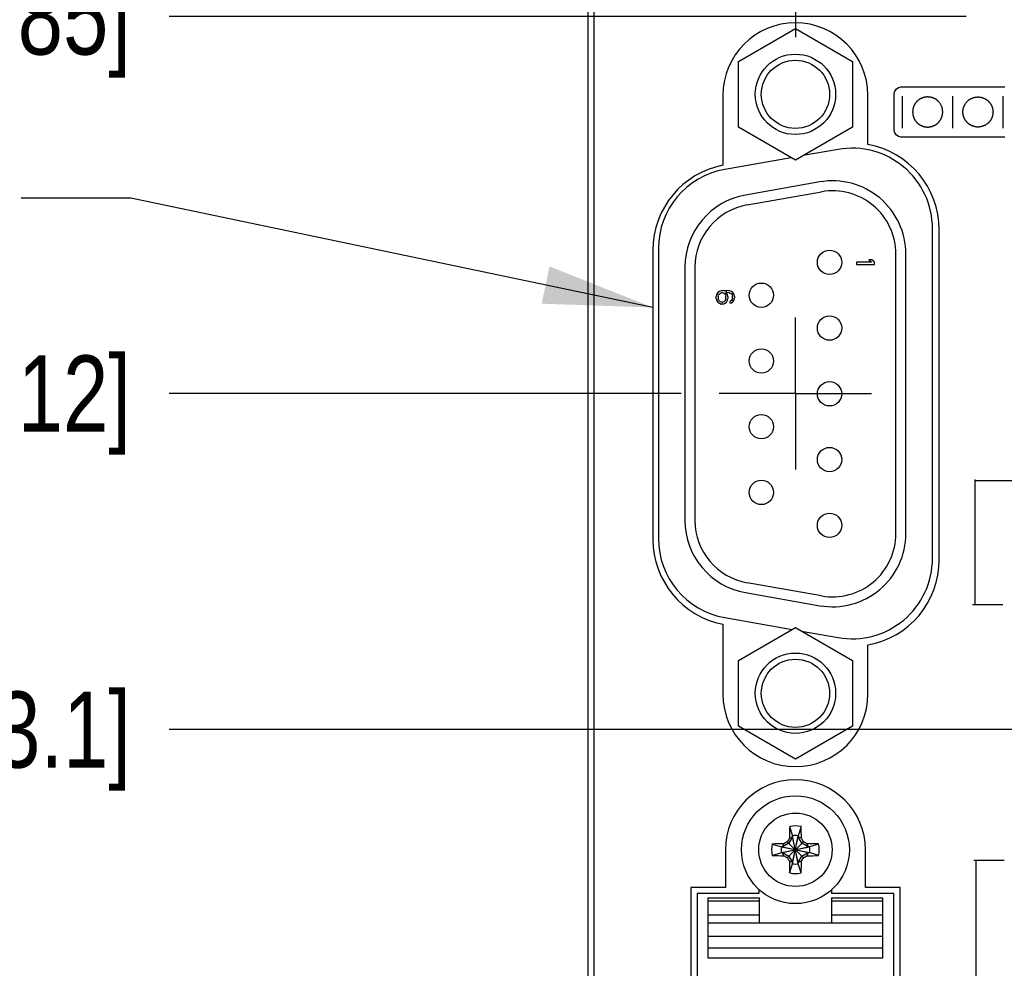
# Model space of a CAD drawing. Header units: inches. Extents: x 0.2 to 16.8, y 0.2 to 10.8.
# Tile 8 of 23: x 6.2 to 7.8, y 5.8 to 7.4. Entities that reach past the tile are written whole.
import ezdxf

# ---------------------------------------------------------------- set-up
doc = ezdxf.new("R2010")
doc.units = ezdxf.units.IN
doc.header["$LTSCALE"] = 0.935
doc.header["$MEASUREMENT"] = 0
doc.linetypes.add('CENTER', pattern=[0.6, 0.375, -0.075, 0.075, -0.075])
doc.layers.get('0').update_dxf_attribs({"linetype": 'CONTINUOUS'})
for name, color, linetype in [('DATUMCURVES', 7, 'CONTINUOUS'), ('DEFAULT_1', 7, 'CENTER'), ('DETAIL', 7, 'CONTINUOUS'), ('DIMENSIONS', 7, 'CONTINUOUS')]:
    doc.layers.add(name, color=color, linetype=linetype)
doc.styles.get("Standard").update_dxf_attribs({"font": 'txt', "width": 0.8})
doc.dimstyles.new('DIMSTYLE_1', dxfattribs={"dimtxt": 0.125, "dimasz": 0.18, "dimexe": 0.18, "dimexo": 0.0625, "dimgap": 0.09, "dimtad": 0, "dimtih": 1, "dimtoh": 1, "dimdec": 3, "dimzin": 4, "dimdsep": 46, "dimtxsty": 'STANDARD', "dimblk": '_FILLED', "dimblk1": '_FILLED', "dimblk2": '_FILLED', "dimcen": 0.09, "dimadec": 0, "dimazin": 0, "dimtp": 0.01, "dimtm": 0.01, "dimtfac": 1, "dimtdec": 3, "dimtofl": 0, "dimtmove": 0, "dimatfit": 3, "dimldrblk": '_FILLED', "dimfxl": 1, "dimtolj": 1, "dimtzin": 4, "dimarcsym": 0})
doc.dimstyles.get("Standard").update_dxf_attribs({"dimtxt": 0.125, "dimasz": 0.18, "dimexe": 0.18, "dimexo": 0.0625, "dimgap": 0.09, "dimtad": 0, "dimtih": 1, "dimtoh": 1, "dimdec": 3, "dimzin": 4, "dimdsep": 46, "dimtxsty": 'STANDARD', "dimblk": '_FILLED', "dimblk1": '_FILLED', "dimblk2": '_FILLED', "dimcen": 0.09, "dimadec": 0, "dimazin": 0, "dimtol": 1, "dimtp": 0.01, "dimtm": 0.01, "dimtfac": 1, "dimtdec": 3, "dimtofl": 0, "dimtmove": 0, "dimatfit": 3, "dimldrblk": '_FILLED', "dimfxl": 1, "dimtolj": 1, "dimtzin": 4, "dimarcsym": 0})

# ---------------------------------------------------------------- blocks, each defined once
blk = doc.blocks.new('*D6')
at = {"layer": 'DIMENSIONS', "color": 2, "linetype": 'CONTINUOUS'}
blk.add_line((7.9165, 6.209), (6.44, 6.209), dxfattribs=at)
at = {"layer": 'DIMENSIONS', "color": 2, "linetype": 'CONTINUOUS', "insert": (6.3775, 6.2715), "char_height": 0.125, "width": 1.225, "attachment_point": 3, "line_spacing_factor": 0.9}
blk.add_mtext('2.878{\\Ftxt.shx;\\W1.000000;\\H0.125000; }[73.1]', dxfattribs=at)
blk = doc.blocks.new('_FILLED')
at = {"color": 0, "linetype": 'BYBLOCK'}
blk.add_solid([(0, 0), (-1, 0.1736), (-1, -0.1736)], dxfattribs=at)
blk = doc.blocks.new('*D7')
at = {"layer": 'DIMENSIONS', "color": 2, "linetype": 'CONTINUOUS'}
blk.add_line((7.2809, 6.7611), (6.44, 6.7611), dxfattribs=at)
at = {"layer": 'DIMENSIONS', "color": 2, "linetype": 'CONTINUOUS', "insert": (6.3775, 6.8236), "char_height": 0.125, "width": 1.325, "attachment_point": 3, "line_spacing_factor": 0.9}
blk.add_mtext('3.430{\\Ftxt.shx;\\W1.000000;\\H0.125000; }[87.12]', dxfattribs=at)
blk = doc.blocks.new('*D8')
at = {"layer": 'DIMENSIONS', "color": 2, "linetype": 'CONTINUOUS'}
blk.add_line((7.749, 7.3804), (6.44, 7.3804), dxfattribs=at)
at = {"layer": 'DIMENSIONS', "color": 2, "linetype": 'CONTINUOUS', "insert": (6.3775, 7.4429), "char_height": 0.125, "width": 1.425, "attachment_point": 3, "line_spacing_factor": 0.9}
blk.add_mtext('4.049{\\Ftxt.shx;\\W1.000000;\\H0.125000; }[102.85]', dxfattribs=at)
blk = doc.blocks.new('*D9')
at = {"layer": 'DIMENSIONS', "color": 2, "linetype": 'CONTINUOUS'}
blk.add_line((7.1535, 7.5991), (6.44, 7.5991), dxfattribs=at)
at = {"layer": 'DIMENSIONS', "color": 2, "linetype": 'CONTINUOUS', "insert": (6.3775, 7.6616), "char_height": 0.125, "width": 1.425, "attachment_point": 3, "line_spacing_factor": 0.9}
blk.add_mtext('4.268{\\Ftxt.shx;\\W1.000000;\\H0.125000; }[108.41]', dxfattribs=at)

msp = doc.modelspace()

# ---------------------------------------------------------------- linework, layer by layer
at = {"color": 7, "linetype": 'CONTINUOUS'}
for p, q in [((7.1275, 8.2741), (7.1275, 3.2071)), ((7.1375, 8.2441), (7.1375, 3.2371)), ((7.375, 7.3065), (7.4685, 7.3605)), ((7.4685, 7.3605), (7.562, 7.3065)), ((7.375, 7.1986), (7.375, 7.3065)), ((7.562, 7.3065), (7.562, 7.1986)), ((7.3495, 7.2511), (7.3495, 7.1361)), ((7.5875, 7.1701), (7.5875, 7.2511)), ((7.4685, 7.1446), (7.375, 7.1986)), ((7.562, 7.1986), (7.4685, 7.1446)), ((7.5385, 7.1621), (7.4812, 7.1519)), ((7.4617, 7.1485), (7.3525, 7.1293)), ((7.5085, 7.1086), (7.3865, 7.0871)), ((7.3894, 7.071), (7.5114, 7.0925)), ((7.6935, 6.4901), (7.6935, 7.0321)), ((7.7045, 6.4878), (7.7045, 7.0303)), ((7.2345, 6.9967), (7.2345, 6.5215)), ((7.2435, 6.9993), (7.2435, 6.5229)), ((7.6335, 6.5311), (7.6335, 6.9901)), ((7.6499, 6.5311), (7.6499, 6.9901)), ((7.2871, 6.9685), (7.2871, 6.5526)), ((7.3035, 6.9685), (7.3035, 6.5526)), ((7.5685, 6.9768), (7.5685, 6.9731)), ((7.5933, 6.9768), (7.5685, 6.9768)), ((7.5685, 6.9731), (7.5985, 6.9731)), ((7.5889, 6.9806), (7.5933, 6.9768)), ((7.594, 6.9806), (7.5889, 6.9806)), ((7.5985, 6.9768), (7.594, 6.9806)), ((7.5985, 6.9731), (7.5985, 6.9768)), ((7.3391, 6.9237), (7.3385, 6.9206)), ((7.3385, 6.9174), (7.3385, 6.9206)), ((7.341, 6.9268), (7.3391, 6.9237)), ((7.3436, 6.9287), (7.341, 6.9268)), ((7.3416, 6.9212), (7.3423, 6.9231)), ((7.3416, 6.9212), (7.3416, 6.9168)), ((7.3423, 6.9231), (7.3436, 6.9249)), ((7.3468, 6.9299), (7.3436, 6.9287)), ((7.3436, 6.9249), (7.3455, 6.9262)), ((7.3455, 6.9262), (7.3474, 6.9268)), ((7.3512, 6.9306), (7.3468, 6.9299)), ((7.3493, 6.9268), (7.3474, 6.9268)), ((7.3493, 6.9268), (7.3512, 6.9262)), ((7.3512, 6.9306), (7.3557, 6.9306)), ((7.3512, 6.9262), (7.3525, 6.9249)), ((7.3525, 6.9249), (7.3538, 6.9231)), ((7.3538, 6.9231), (7.3544, 6.9212)), ((7.357, 6.9237), (7.3544, 6.9274)), ((7.3557, 6.9274), (7.3544, 6.9274)), ((7.3544, 6.9168), (7.3544, 6.9212)), ((7.3602, 6.9299), (7.3557, 6.9306)), ((7.3557, 6.9274), (7.3595, 6.9268)), ((7.3576, 6.9206), (7.357, 6.9237)), ((7.3576, 6.9206), (7.3576, 6.9174)), ((7.3595, 6.9268), (7.3614, 6.9262)), ((7.3633, 6.9287), (7.3602, 6.9299)), ((7.3614, 6.9262), (7.3633, 6.9249)), ((7.3659, 6.9268), (7.3633, 6.9287)), ((7.3633, 6.9249), (7.3646, 6.9231)), ((7.3646, 6.9231), (7.3653, 6.9212)), ((7.3653, 6.9174), (7.3653, 6.9212)), ((7.3678, 6.9237), (7.3659, 6.9268)), ((7.3685, 6.9206), (7.3678, 6.9237)), ((7.3685, 6.9206), (7.3685, 6.9181)), ((7.3385, 6.9174), (7.3391, 6.9143)), ((7.3391, 6.9143), (7.341, 6.9112)), ((7.341, 6.9112), (7.3436, 6.9093)), ((7.3423, 6.9149), (7.3416, 6.9168)), ((7.3436, 6.9131), (7.3423, 6.9149)), ((7.3455, 6.9118), (7.3436, 6.9131)), ((7.3436, 6.9093), (7.3468, 6.9081)), ((7.3474, 6.9112), (7.3455, 6.9118)), ((7.3499, 6.9081), (7.3468, 6.9081)), ((7.3474, 6.9112), (7.3493, 6.9112)), ((7.3512, 6.9118), (7.3493, 6.9112)), ((7.3499, 6.9081), (7.3531, 6.9093)), ((7.3525, 6.9131), (7.3512, 6.9118)), ((7.3538, 6.9149), (7.3525, 6.9131)), ((7.3531, 6.9093), (7.3551, 6.9112)), ((7.3544, 6.9168), (7.3538, 6.9149)), ((7.3551, 6.9112), (7.357, 6.9143)), ((7.357, 6.9143), (7.3576, 6.9174)), ((7.3633, 6.9137), (7.3614, 6.9124)), ((7.3614, 6.9093), (7.3614, 6.9124)), ((7.3614, 6.9093), (7.3633, 6.9099)), ((7.3646, 6.9156), (7.3633, 6.9137)), ((7.3633, 6.9099), (7.3659, 6.9118)), ((7.3653, 6.9174), (7.3646, 6.9156)), ((7.3659, 6.9118), (7.3678, 6.9149)), ((7.3678, 6.9149), (7.3685, 6.9181)), ((7.5114, 6.4286), (7.3894, 6.4502)), ((7.3865, 6.434), (7.5085, 6.4125)), ((7.3525, 6.3929), (7.463, 6.3734)), ((7.3495, 6.3821), (7.3495, 6.2671)), ((7.375, 6.3225), (7.4685, 6.3765)), ((7.4685, 6.3765), (7.562, 6.3225)), ((7.4787, 6.3706), (7.5385, 6.3601)), ((7.5875, 6.2671), (7.5875, 6.3481)), ((7.375, 6.2146), (7.375, 6.3225)), ((7.562, 6.3225), (7.562, 6.2146)), ((7.4685, 6.1606), (7.375, 6.2146)), ((7.562, 6.2146), (7.4685, 6.1606)), ((7.459, 6.0496), (7.4637, 6.0346)), ((7.4779, 6.0496), (7.4732, 6.0346)), ((7.4637, 6.0327), (7.4577, 6.0223)), ((7.4585, 6.0305), (7.4637, 6.0327)), ((7.4637, 6.0346), (7.4637, 6.0327)), ((7.4637, 5.9885), (7.4732, 6.0346)), ((7.4732, 5.9885), (7.4637, 6.0346)), ((7.4637, 5.9904), (7.4732, 6.0327)), ((7.4732, 5.9904), (7.4637, 6.0327)), ((7.4732, 6.0327), (7.4732, 6.0346)), ((7.4792, 6.0223), (7.4732, 6.0327)), ((7.4784, 6.0305), (7.4732, 6.0327)), ((7.4304, 6.021), (7.4454, 6.0163)), ((7.4454, 6.0163), (7.4915, 6.0068)), ((7.4473, 6.0163), (7.4454, 6.0163)), ((7.4454, 6.0068), (7.4915, 6.0163)), ((7.4577, 6.0223), (7.4473, 6.0163)), ((7.4473, 6.0163), (7.4495, 6.0215)), ((7.4473, 6.0163), (7.4896, 6.0068)), ((7.4473, 6.0068), (7.4896, 6.0163)), ((7.4552, 5.9983), (7.4817, 6.0248)), ((7.4817, 5.9983), (7.4552, 6.0248)), ((7.4896, 6.0163), (7.4792, 6.0223)), ((7.4874, 6.0215), (7.4896, 6.0163)), ((7.4915, 6.0163), (7.4896, 6.0163)), ((7.5065, 6.021), (7.4915, 6.0163)), ((7.3535, 6.0116), (7.3535, 5.9496)), ((7.4304, 6.0021), (7.4454, 6.0068)), ((7.4454, 6.0068), (7.4473, 6.0068)), ((7.4495, 6.0016), (7.4473, 6.0068)), ((7.4473, 6.0068), (7.4577, 6.0008)), ((7.4577, 6.0008), (7.4637, 5.9904)), ((7.4732, 5.9904), (7.4792, 6.0008)), ((7.4792, 6.0008), (7.4896, 6.0068)), ((7.4896, 6.0068), (7.4874, 6.0016)), ((7.4896, 6.0068), (7.4915, 6.0068)), ((7.5065, 6.0021), (7.4915, 6.0068)), ((7.5835, 5.9496), (7.5835, 6.0116)), ((7.4637, 5.9904), (7.4585, 5.9927)), ((7.459, 5.9735), (7.4637, 5.9885)), ((7.4637, 5.9904), (7.4637, 5.9885)), ((7.4784, 5.9927), (7.4732, 5.9904)), ((7.4732, 5.9885), (7.4732, 5.9904)), ((7.4779, 5.9735), (7.4732, 5.9885)), ((7.2965, 5.9496), (7.2965, 4.5926)), ((7.3535, 5.9496), (7.2965, 5.9496)), ((7.6405, 5.9496), (7.5835, 5.9496)), ((7.6405, 4.5926), (7.6405, 5.9496)), ((7.307, 5.9396), (7.307, 4.6026)), ((7.4085, 5.9396), (7.307, 5.9396)), ((7.4085, 5.9464), (7.4085, 5.9396)), ((7.5285, 5.9396), (7.5285, 5.9464)), ((7.63, 5.9396), (7.5285, 5.9396)), ((7.63, 4.6026), (7.63, 5.9396)), ((7.3248, 5.9328), (7.3248, 5.834)), ((7.3248, 5.9328), (7.4094, 5.9328)), ((7.4094, 5.9271), (7.3248, 5.9271)), ((7.4094, 5.8909), (7.4094, 5.9328)), ((7.5275, 5.9328), (7.5275, 5.8909)), ((7.5275, 5.9328), (7.6122, 5.9328)), ((7.6122, 5.9271), (7.5275, 5.9271)), ((7.6122, 5.834), (7.6122, 5.9328)), ((7.3248, 5.9048), (7.4094, 5.9048)), ((7.5275, 5.9048), (7.6122, 5.9048)), ((7.6122, 5.8909), (7.3248, 5.8909)), ((7.3248, 5.8694), (7.6122, 5.8694)), ((7.6122, 5.8498), (7.3248, 5.8498)), ((7.3248, 5.834), (7.6122, 5.834))]:
    msp.add_line(p, q, dxfattribs=at)
for centre, radius in [((7.4685, 7.2526), 0.066), ((7.4685, 7.2526), 0.056), ((7.5245, 6.9766), 0.02), ((7.4125, 6.9226), 0.02), ((7.5245, 6.8686), 0.02), ((7.4125, 6.8146), 0.02), ((7.5245, 6.7606), 0.02), ((7.4125, 6.7066), 0.02), ((7.5245, 6.6526), 0.02), ((7.4125, 6.5986), 0.02), ((7.5245, 6.5446), 0.02), ((7.4685, 6.2686), 0.066), ((7.4685, 6.2686), 0.056), ((7.4685, 6.0116), 0.0886), ((7.4685, 6.0116), 0.0603)]:
    msp.add_circle(centre, radius, dxfattribs=at)
for centre, radius, start, end in [((7.4685, 7.2511), 0.119, 0, 180), ((7.5615, 7.0321), 0.132, 0, 100), ((7.5625, 7.0303), 0.142, 0, 79.8599), ((7.3765, 6.9967), 0.142, 100.961, 180), ((7.3755, 6.9993), 0.132, 100, 180), ((7.5295, 6.9901), 0.1204, 0, 100), ((7.4075, 6.9685), 0.1204, 100, 180), ((7.5295, 6.9901), 0.104, 0, 100), ((7.4075, 6.9685), 0.104, 100, 180), ((7.4075, 6.5526), 0.1204, 180, 260), ((7.4075, 6.5526), 0.104, 180, 260), ((7.3765, 6.5215), 0.142, 180, 259.039), ((7.3755, 6.5229), 0.132, 180, 260), ((7.5295, 6.5311), 0.1204, 260, 360), ((7.5295, 6.5311), 0.104, 260, 360), ((7.5615, 6.4901), 0.132, 260, 360), ((7.5625, 6.4878), 0.142, 280.1401, 360), ((7.4685, 6.2671), 0.119, 180, 360), ((7.4685, 6.0116), 0.115, 0, 180), ((8.5126, 6.0127), 1.0542, 177.9972, 179.0361), ((7.4685, 6.0116), 0.0392, 76.0423, 103.9577), ((6.4431, 6.0132), 1.0354, 0.9545, 2.0122), ((8.9379, 5.1632), 1.7148, 149.6199, 149.8389), ((7.4685, 6.0116), 0.0235, 78.4043, 101.5957), ((6.0016, 5.1647), 1.7119, 30.161, 30.3803), ((7.4685, 6.0116), 0.0392, 166.0423, 193.9577), ((7.4668, 4.9862), 1.0354, 90.9545, 92.0122), ((7.4685, 6.0116), 0.0235, 168.4043, 191.5957), ((8.3153, 4.5447), 1.7119, 120.161, 120.3803), ((6.6201, 4.5422), 1.7148, 59.6199, 59.8389), ((7.4696, 4.9675), 1.0542, 87.9972, 89.0361), ((7.4685, 6.0116), 0.0235, 348.4043, 11.5957), ((7.4685, 6.0116), 0.0392, 346.0423, 13.9577), ((7.4673, 7.0557), 1.0542, 267.9972, 269.0361), ((8.3168, 7.481), 1.7148, 239.6199, 239.8389), ((8.9354, 6.8584), 1.7119, 210.161, 210.3803), ((5.9991, 6.8599), 1.7148, 329.6199, 329.8389), ((6.6216, 7.4785), 1.7119, 300.161, 300.3803), ((7.4701, 7.0369), 1.0354, 270.9545, 272.0122), ((8.4938, 6.0099), 1.0354, 180.9545, 182.0122), ((7.4685, 6.0116), 0.0235, 258.4043, 281.5957), ((6.4244, 6.0104), 1.0542, 357.9972, 359.0361), ((7.4685, 6.0116), 0.0392, 256.0423, 283.9577)]:
    msp.add_arc(centre, radius, start, end, dxfattribs=at)
at = {"layer": 'DATUMCURVES', "color": 40, "linetype": 'CONTINUOUS'}
for p, q in [((7.6415, 7.2649), (7.8122, 7.2649)), ((7.6305, 7.1933), (7.6305, 7.2539)), ((7.6443, 7.1972), (7.6443, 7.2497)), ((7.6702, 7.2428), (7.6699, 7.2425)), ((7.6706, 7.2432), (7.6702, 7.2428)), ((7.671, 7.2435), (7.6706, 7.2432)), ((7.6715, 7.2438), (7.671, 7.2435)), ((7.6719, 7.244), (7.6715, 7.2438)), ((7.6722, 7.2444), (7.6719, 7.244)), ((7.6726, 7.2446), (7.6722, 7.2444)), ((7.6731, 7.2448), (7.6726, 7.2446)), ((7.6734, 7.245), (7.6731, 7.2448)), ((7.6738, 7.2453), (7.6734, 7.245)), ((7.6741, 7.2455), (7.6738, 7.2453)), ((7.6746, 7.2456), (7.6741, 7.2455)), ((7.675, 7.2459), (7.6746, 7.2456)), ((7.6754, 7.246), (7.675, 7.2459)), ((7.6762, 7.2464), (7.6754, 7.246)), ((7.6767, 7.2465), (7.6762, 7.2464)), ((7.6771, 7.2467), (7.6767, 7.2465)), ((7.6776, 7.2469), (7.6771, 7.2467)), ((7.678, 7.2471), (7.6776, 7.2469)), ((7.6785, 7.2472), (7.678, 7.2471)), ((7.6789, 7.2473), (7.6785, 7.2472)), ((7.6794, 7.2475), (7.6789, 7.2473)), ((7.6799, 7.2476), (7.6794, 7.2475)), ((7.6804, 7.2477), (7.6799, 7.2476)), ((7.6808, 7.2478), (7.6804, 7.2477)), ((7.6812, 7.2479), (7.6808, 7.2478)), ((7.6816, 7.248), (7.6812, 7.2479)), ((7.682, 7.2481), (7.6816, 7.248)), ((7.6824, 7.2481), (7.682, 7.2481)), ((7.6827, 7.2481), (7.6824, 7.2481)), ((7.6831, 7.2481), (7.6827, 7.2481)), ((7.6835, 7.2482), (7.6831, 7.2481)), ((7.6841, 7.2482), (7.6835, 7.2482)), ((7.6845, 7.2483), (7.6841, 7.2482)), ((7.6866, 7.2483), (7.6845, 7.2483)), ((7.687, 7.2482), (7.6866, 7.2483)), ((7.6878, 7.2482), (7.687, 7.2482)), ((7.6882, 7.2481), (7.6878, 7.2482)), ((7.6886, 7.2481), (7.6882, 7.2481)), ((7.689, 7.2481), (7.6886, 7.2481)), ((7.6894, 7.248), (7.689, 7.2481)), ((7.6898, 7.2479), (7.6894, 7.248)), ((7.6903, 7.2478), (7.6898, 7.2479)), ((7.6907, 7.2477), (7.6903, 7.2478)), ((7.6912, 7.2476), (7.6907, 7.2477)), ((7.6916, 7.2476), (7.6912, 7.2476)), ((7.692, 7.2474), (7.6916, 7.2476)), ((7.6924, 7.2473), (7.692, 7.2474)), ((7.6929, 7.2472), (7.6924, 7.2473)), ((7.6933, 7.2471), (7.6929, 7.2472)), ((7.6936, 7.2469), (7.6933, 7.2471)), ((7.694, 7.2468), (7.6936, 7.2469)), ((7.6945, 7.2466), (7.694, 7.2468)), ((7.6948, 7.2465), (7.6945, 7.2466)), ((7.6952, 7.2464), (7.6948, 7.2465)), ((7.6956, 7.2462), (7.6952, 7.2464)), ((7.6959, 7.246), (7.6956, 7.2462)), ((7.6963, 7.2459), (7.6959, 7.246)), ((7.6967, 7.2457), (7.6963, 7.2459)), ((7.697, 7.2455), (7.6967, 7.2457)), ((7.6977, 7.2452), (7.697, 7.2455)), ((7.6979, 7.245), (7.6977, 7.2452)), ((7.6983, 7.2449), (7.6979, 7.245)), ((7.6985, 7.2446), (7.6983, 7.2449)), ((7.6989, 7.2444), (7.6985, 7.2446)), ((7.6991, 7.2443), (7.6989, 7.2444)), ((7.6993, 7.2441), (7.6991, 7.2443)), ((7.6996, 7.2439), (7.6993, 7.2441)), ((7.6999, 7.2439), (7.6996, 7.2439)), ((7.7001, 7.2437), (7.6999, 7.2439)), ((7.7003, 7.2434), (7.7001, 7.2437)), ((7.7005, 7.2433), (7.7003, 7.2434)), ((7.7009, 7.2431), (7.7005, 7.2433)), ((7.7011, 7.2428), (7.7009, 7.2431)), ((7.7014, 7.2425), (7.7011, 7.2428)), ((7.7269, 7.1972), (7.7269, 7.2497)), ((7.7523, 7.2425), (7.7527, 7.2428)), ((7.7527, 7.2428), (7.7529, 7.2431)), ((7.7529, 7.2431), (7.7533, 7.2433)), ((7.7533, 7.2433), (7.7535, 7.2434)), ((7.7535, 7.2434), (7.7537, 7.2437)), ((7.7537, 7.2437), (7.7539, 7.2439)), ((7.7539, 7.2439), (7.7542, 7.2439)), ((7.7542, 7.2439), (7.7544, 7.2441)), ((7.7544, 7.2441), (7.7547, 7.2443)), ((7.7547, 7.2443), (7.7549, 7.2444)), ((7.7549, 7.2444), (7.7553, 7.2446)), ((7.7553, 7.2446), (7.7555, 7.2449)), ((7.7555, 7.2449), (7.7559, 7.245)), ((7.7559, 7.245), (7.7561, 7.2452)), ((7.7561, 7.2452), (7.7565, 7.2454)), ((7.7565, 7.2454), (7.7568, 7.2455)), ((7.7568, 7.2455), (7.7571, 7.2457)), ((7.7571, 7.2457), (7.7575, 7.2459)), ((7.7575, 7.2459), (7.7579, 7.246)), ((7.7579, 7.246), (7.7582, 7.2462)), ((7.7582, 7.2462), (7.7586, 7.2464)), ((7.7586, 7.2464), (7.759, 7.2465)), ((7.759, 7.2465), (7.7593, 7.2466)), ((7.7593, 7.2466), (7.7598, 7.2468)), ((7.7598, 7.2468), (7.7602, 7.2469)), ((7.7602, 7.2469), (7.7605, 7.2471)), ((7.7605, 7.2471), (7.7609, 7.2472)), ((7.7609, 7.2472), (7.7613, 7.2473)), ((7.7613, 7.2473), (7.7618, 7.2474)), ((7.7618, 7.2474), (7.7622, 7.2476)), ((7.7622, 7.2476), (7.7626, 7.2476)), ((7.7626, 7.2476), (7.7631, 7.2477)), ((7.7631, 7.2477), (7.7635, 7.2478)), ((7.7635, 7.2478), (7.7639, 7.2479)), ((7.7639, 7.2479), (7.7644, 7.248)), ((7.7644, 7.248), (7.7648, 7.2481)), ((7.7648, 7.2481), (7.7652, 7.2481)), ((7.7652, 7.2481), (7.7656, 7.2481)), ((7.7656, 7.2481), (7.766, 7.2482)), ((7.766, 7.2482), (7.7668, 7.2482)), ((7.7668, 7.2482), (7.7672, 7.2483)), ((7.7672, 7.2483), (7.7693, 7.2483)), ((7.7693, 7.2483), (7.7697, 7.2482)), ((7.7697, 7.2482), (7.7703, 7.2482)), ((7.7703, 7.2482), (7.7707, 7.2481)), ((7.7707, 7.2481), (7.7711, 7.2481)), ((7.7711, 7.2481), (7.7714, 7.2481)), ((7.7714, 7.2481), (7.7717, 7.2481)), ((7.7717, 7.2481), (7.7722, 7.248)), ((7.7722, 7.248), (7.7726, 7.2479)), ((7.7726, 7.2479), (7.773, 7.2478)), ((7.773, 7.2478), (7.7734, 7.2477)), ((7.7734, 7.2477), (7.7739, 7.2476)), ((7.7739, 7.2476), (7.7743, 7.2475)), ((7.7743, 7.2475), (7.7749, 7.2473)), ((7.7749, 7.2473), (7.7753, 7.2472)), ((7.7753, 7.2472), (7.7758, 7.2471)), ((7.7758, 7.2471), (7.7762, 7.2469)), ((7.7762, 7.2469), (7.7767, 7.2467)), ((7.7767, 7.2467), (7.7771, 7.2465)), ((7.7771, 7.2465), (7.778, 7.2462)), ((7.778, 7.2462), (7.7784, 7.246)), ((7.7784, 7.246), (7.7788, 7.2459)), ((7.7788, 7.2459), (7.7792, 7.2456)), ((7.7792, 7.2456), (7.7796, 7.2455)), ((7.7796, 7.2455), (7.78, 7.2453)), ((7.78, 7.2453), (7.7804, 7.245)), ((7.7804, 7.245), (7.7807, 7.2448)), ((7.7807, 7.2448), (7.7812, 7.2446)), ((7.7812, 7.2446), (7.7816, 7.2444)), ((7.7816, 7.2444), (7.7819, 7.244)), ((7.7819, 7.244), (7.7823, 7.2438)), ((7.7823, 7.2438), (7.7828, 7.2435)), ((7.7828, 7.2435), (7.7832, 7.2432)), ((7.7832, 7.2432), (7.7836, 7.2428)), ((7.7836, 7.2428), (7.7839, 7.2425)), ((7.8095, 7.1972), (7.8095, 7.2497)), ((7.6611, 7.2268), (7.661, 7.2265)), ((7.661, 7.2265), (7.661, 7.2261)), ((7.6612, 7.2276), (7.6611, 7.2272)), ((7.6611, 7.2272), (7.6611, 7.2268)), ((7.6613, 7.2279), (7.6612, 7.2276)), ((7.6614, 7.2283), (7.6613, 7.2279)), ((7.6615, 7.2287), (7.6614, 7.2283)), ((7.6616, 7.2291), (7.6615, 7.2287)), ((7.6617, 7.2298), (7.6616, 7.2295)), ((7.6616, 7.2295), (7.6616, 7.2291)), ((7.6618, 7.2303), (7.6617, 7.2298)), ((7.6619, 7.2306), (7.6618, 7.2303)), ((7.662, 7.231), (7.6619, 7.2306)), ((7.6621, 7.2313), (7.662, 7.231)), ((7.6623, 7.2318), (7.6621, 7.2313)), ((7.6625, 7.2322), (7.6623, 7.2318)), ((7.6626, 7.2325), (7.6625, 7.2322)), ((7.6627, 7.2329), (7.6626, 7.2325)), ((7.6629, 7.2334), (7.6627, 7.2329)), ((7.663, 7.2337), (7.6629, 7.2334)), ((7.6633, 7.2341), (7.663, 7.2337)), ((7.6635, 7.2345), (7.6633, 7.2341)), ((7.6636, 7.2349), (7.6635, 7.2345)), ((7.6639, 7.2353), (7.6636, 7.2349)), ((7.6641, 7.2356), (7.6639, 7.2353)), ((7.6642, 7.236), (7.6641, 7.2356)), ((7.6645, 7.2364), (7.6642, 7.236)), ((7.6646, 7.2367), (7.6645, 7.2364)), ((7.6649, 7.2371), (7.6646, 7.2367)), ((7.6651, 7.2374), (7.6649, 7.2371)), ((7.6653, 7.2376), (7.6651, 7.2374)), ((7.6655, 7.238), (7.6653, 7.2376)), ((7.6658, 7.2383), (7.6655, 7.238)), ((7.666, 7.2386), (7.6658, 7.2383)), ((7.6662, 7.2389), (7.666, 7.2386)), ((7.6665, 7.2392), (7.6662, 7.2389)), ((7.6668, 7.2396), (7.6665, 7.2392)), ((7.667, 7.2398), (7.6668, 7.2396)), ((7.6673, 7.2402), (7.667, 7.2398)), ((7.6676, 7.2405), (7.6673, 7.2402)), ((7.6679, 7.2408), (7.6676, 7.2405)), ((7.6683, 7.2412), (7.6679, 7.2408)), ((7.6687, 7.2415), (7.6683, 7.2412)), ((7.669, 7.2418), (7.6687, 7.2415)), ((7.6694, 7.2422), (7.669, 7.2418)), ((7.6699, 7.2425), (7.6694, 7.2422)), ((7.7018, 7.2423), (7.7014, 7.2425)), ((7.7022, 7.2418), (7.7018, 7.2423)), ((7.7026, 7.2414), (7.7022, 7.2418)), ((7.7031, 7.2409), (7.7026, 7.2414)), ((7.7037, 7.2404), (7.7031, 7.2409)), ((7.7043, 7.2397), (7.7037, 7.2404)), ((7.7049, 7.239), (7.7043, 7.2397)), ((7.7056, 7.2382), (7.7049, 7.239)), ((7.7061, 7.2373), (7.7056, 7.2382)), ((7.7066, 7.2366), (7.7061, 7.2373)), ((7.707, 7.2359), (7.7066, 7.2366)), ((7.7074, 7.2352), (7.707, 7.2359)), ((7.7077, 7.2345), (7.7074, 7.2352)), ((7.708, 7.234), (7.7077, 7.2345)), ((7.7082, 7.2334), (7.708, 7.234)), ((7.7084, 7.2329), (7.7082, 7.2334)), ((7.7087, 7.2324), (7.7084, 7.2329)), ((7.7088, 7.2319), (7.7087, 7.2324)), ((7.709, 7.2315), (7.7088, 7.2319)), ((7.7092, 7.2311), (7.709, 7.2315)), ((7.7092, 7.2307), (7.7092, 7.2311)), ((7.7093, 7.2303), (7.7092, 7.2307)), ((7.7095, 7.2299), (7.7093, 7.2303)), ((7.7096, 7.2296), (7.7095, 7.2299)), ((7.7097, 7.2292), (7.7096, 7.2296)), ((7.7098, 7.2288), (7.7097, 7.2292)), ((7.7098, 7.2285), (7.7098, 7.2288)), ((7.7099, 7.2282), (7.7098, 7.2285)), ((7.7099, 7.2277), (7.7099, 7.2282)), ((7.71, 7.2274), (7.7099, 7.2277)), ((7.7101, 7.227), (7.71, 7.2274)), ((7.7101, 7.2266), (7.7101, 7.227)), ((7.7102, 7.2261), (7.7101, 7.2266)), ((7.7436, 7.2261), (7.7437, 7.2266)), ((7.7437, 7.227), (7.7438, 7.2274)), ((7.7437, 7.2266), (7.7437, 7.227)), ((7.7438, 7.2274), (7.7439, 7.2277)), ((7.7439, 7.2285), (7.744, 7.2288)), ((7.7439, 7.2282), (7.7439, 7.2285)), ((7.7439, 7.2277), (7.7439, 7.2282)), ((7.744, 7.2288), (7.7441, 7.2292)), ((7.7441, 7.2292), (7.7442, 7.2296)), ((7.7442, 7.2296), (7.7443, 7.2299)), ((7.7443, 7.2299), (7.7445, 7.2303)), ((7.7445, 7.2307), (7.7446, 7.2311)), ((7.7445, 7.2303), (7.7445, 7.2307)), ((7.7446, 7.2311), (7.7448, 7.2315)), ((7.7448, 7.2315), (7.7449, 7.2319)), ((7.7449, 7.2319), (7.7451, 7.2324)), ((7.7451, 7.2324), (7.7454, 7.2329)), ((7.7454, 7.2329), (7.7455, 7.2334)), ((7.7455, 7.2334), (7.7458, 7.234)), ((7.7458, 7.234), (7.7461, 7.2345)), ((7.7461, 7.2345), (7.7464, 7.2352)), ((7.7464, 7.2352), (7.7468, 7.2359)), ((7.7468, 7.2359), (7.7471, 7.2366)), ((7.7471, 7.2366), (7.7477, 7.2373)), ((7.7477, 7.2373), (7.7481, 7.2382)), ((7.7481, 7.2382), (7.7489, 7.239)), ((7.7489, 7.239), (7.7495, 7.2397)), ((7.7495, 7.2397), (7.7501, 7.2404)), ((7.7501, 7.2404), (7.7507, 7.2409)), ((7.7507, 7.2409), (7.7512, 7.2414)), ((7.7512, 7.2414), (7.7516, 7.2418)), ((7.7516, 7.2418), (7.752, 7.2423)), ((7.752, 7.2423), (7.7523, 7.2425)), ((7.7839, 7.2425), (7.7844, 7.2422)), ((7.7844, 7.2422), (7.7848, 7.2418)), ((7.7848, 7.2418), (7.7851, 7.2415)), ((7.7851, 7.2415), (7.7855, 7.2412)), ((7.7855, 7.2412), (7.7862, 7.2405)), ((7.7862, 7.2405), (7.7864, 7.2402)), ((7.7864, 7.2402), (7.7868, 7.2398)), ((7.7868, 7.2398), (7.787, 7.2396)), ((7.787, 7.2396), (7.7873, 7.2392)), ((7.7873, 7.2392), (7.7875, 7.2389)), ((7.7875, 7.2389), (7.7878, 7.2386)), ((7.7878, 7.2386), (7.788, 7.2383)), ((7.788, 7.2383), (7.7883, 7.238)), ((7.7883, 7.238), (7.7885, 7.2376)), ((7.7885, 7.2376), (7.7887, 7.2374)), ((7.7887, 7.2374), (7.7889, 7.2371)), ((7.7889, 7.2371), (7.7891, 7.2367)), ((7.7891, 7.2367), (7.7893, 7.2364)), ((7.7893, 7.2364), (7.7896, 7.236)), ((7.7896, 7.236), (7.7897, 7.2356)), ((7.7897, 7.2356), (7.7899, 7.2353)), ((7.7899, 7.2353), (7.7901, 7.2349)), ((7.7901, 7.2349), (7.7903, 7.2345)), ((7.7903, 7.2345), (7.7905, 7.2341)), ((7.7905, 7.2341), (7.7907, 7.2337)), ((7.7907, 7.2337), (7.7909, 7.2334)), ((7.7909, 7.2334), (7.7911, 7.2329)), ((7.7911, 7.2329), (7.7912, 7.2325)), ((7.7912, 7.2325), (7.7913, 7.2322)), ((7.7913, 7.2322), (7.7917, 7.2313)), ((7.7917, 7.2313), (7.7917, 7.231)), ((7.7917, 7.231), (7.7919, 7.2306)), ((7.7919, 7.2306), (7.792, 7.2303)), ((7.792, 7.2303), (7.7922, 7.2295)), ((7.7922, 7.2295), (7.7922, 7.2291)), ((7.7922, 7.2291), (7.7923, 7.2287)), ((7.7923, 7.2287), (7.7924, 7.2283)), ((7.7924, 7.2283), (7.7925, 7.2279)), ((7.7925, 7.2279), (7.7926, 7.2276)), ((7.7926, 7.2276), (7.7927, 7.2272)), ((7.7927, 7.2272), (7.7927, 7.2268)), ((7.7927, 7.2268), (7.7927, 7.2265)), ((7.7927, 7.2265), (7.7927, 7.2261)), ((7.661, 7.2246), (7.6609, 7.2242)), ((7.6609, 7.2242), (7.6609, 7.2234)), ((7.6609, 7.2234), (7.661, 7.223)), ((7.661, 7.2261), (7.661, 7.2257)), ((7.661, 7.2257), (7.661, 7.2246)), ((7.661, 7.223), (7.661, 7.2217)), ((7.661, 7.2217), (7.661, 7.2212)), ((7.661, 7.2212), (7.6611, 7.2208)), ((7.6611, 7.2208), (7.6611, 7.2203)), ((7.6611, 7.2203), (7.6612, 7.2198)), ((7.6612, 7.2198), (7.6613, 7.2193)), ((7.6613, 7.2193), (7.6614, 7.2188)), ((7.6614, 7.2188), (7.6615, 7.2184)), ((7.6615, 7.2184), (7.6616, 7.2179)), ((7.6616, 7.2179), (7.6617, 7.2174)), ((7.6617, 7.2174), (7.6618, 7.217)), ((7.6618, 7.217), (7.662, 7.2165)), ((7.662, 7.2165), (7.6621, 7.2161)), ((7.6621, 7.2161), (7.6622, 7.2156)), ((7.6622, 7.2156), (7.6624, 7.2152)), ((7.6624, 7.2152), (7.6626, 7.2147)), ((7.6626, 7.2147), (7.6627, 7.2143)), ((7.6627, 7.2143), (7.6629, 7.214)), ((7.6629, 7.214), (7.663, 7.2136)), ((7.663, 7.2136), (7.6632, 7.2131)), ((7.6632, 7.2131), (7.6634, 7.2128)), ((7.6634, 7.2128), (7.6636, 7.2124)), ((7.6636, 7.2124), (7.6637, 7.212)), ((7.6637, 7.212), (7.664, 7.2117)), ((7.664, 7.2117), (7.6642, 7.2114)), ((7.6642, 7.2114), (7.6643, 7.211)), ((7.6643, 7.211), (7.6645, 7.2108)), ((7.6645, 7.2108), (7.6646, 7.2104)), ((7.6646, 7.2104), (7.6648, 7.2101)), ((7.7063, 7.2102), (7.7066, 7.2105)), ((7.7066, 7.2105), (7.7068, 7.2109)), ((7.7068, 7.2109), (7.707, 7.2113)), ((7.707, 7.2113), (7.7072, 7.2117)), ((7.7072, 7.2117), (7.7077, 7.2125)), ((7.7077, 7.2125), (7.7078, 7.2129)), ((7.7078, 7.2129), (7.708, 7.2132)), ((7.708, 7.2132), (7.7082, 7.2136)), ((7.7082, 7.2136), (7.7084, 7.214)), ((7.7084, 7.214), (7.7086, 7.2145)), ((7.7086, 7.2145), (7.7087, 7.2149)), ((7.7087, 7.2149), (7.7088, 7.2154)), ((7.7088, 7.2154), (7.709, 7.2158)), ((7.709, 7.2158), (7.7092, 7.2162)), ((7.7092, 7.2162), (7.7093, 7.2167)), ((7.7093, 7.2167), (7.7094, 7.2172)), ((7.7094, 7.2172), (7.7096, 7.2176)), ((7.7096, 7.2176), (7.7099, 7.2197)), ((7.7099, 7.2197), (7.71, 7.2202)), ((7.71, 7.2202), (7.7101, 7.2207)), ((7.7101, 7.2207), (7.7102, 7.2212)), ((7.7102, 7.2256), (7.7102, 7.2261)), ((7.7103, 7.2252), (7.7102, 7.2256)), ((7.7102, 7.2217), (7.7103, 7.2222)), ((7.7102, 7.2212), (7.7102, 7.2217)), ((7.7103, 7.2222), (7.7103, 7.2252)), ((7.7435, 7.2252), (7.7436, 7.2256)), ((7.7435, 7.2222), (7.7435, 7.2252)), ((7.7436, 7.2217), (7.7435, 7.2222)), ((7.7436, 7.2256), (7.7436, 7.2261)), ((7.7436, 7.2212), (7.7436, 7.2217)), ((7.7437, 7.2207), (7.7436, 7.2212)), ((7.7438, 7.2202), (7.7437, 7.2207)), ((7.7439, 7.2197), (7.7438, 7.2202)), ((7.744, 7.2187), (7.7439, 7.2197)), ((7.7441, 7.2182), (7.744, 7.2187)), ((7.7442, 7.2176), (7.7441, 7.2182)), ((7.7444, 7.2172), (7.7442, 7.2176)), ((7.7445, 7.2167), (7.7444, 7.2172)), ((7.7446, 7.2162), (7.7445, 7.2167)), ((7.7448, 7.2158), (7.7446, 7.2162)), ((7.7449, 7.2154), (7.7448, 7.2158)), ((7.7451, 7.2149), (7.7449, 7.2154)), ((7.7452, 7.2145), (7.7451, 7.2149)), ((7.7454, 7.214), (7.7452, 7.2145)), ((7.7456, 7.2136), (7.7454, 7.214)), ((7.7458, 7.2132), (7.7456, 7.2136)), ((7.746, 7.2129), (7.7458, 7.2132)), ((7.7461, 7.2125), (7.746, 7.2129)), ((7.7464, 7.212), (7.7461, 7.2125)), ((7.7465, 7.2117), (7.7464, 7.212)), ((7.7468, 7.2113), (7.7465, 7.2117)), ((7.747, 7.2109), (7.7468, 7.2113)), ((7.7472, 7.2105), (7.747, 7.2109)), ((7.7475, 7.2102), (7.7472, 7.2105)), ((7.7891, 7.2104), (7.789, 7.2101)), ((7.7893, 7.2108), (7.7891, 7.2104)), ((7.7895, 7.211), (7.7893, 7.2108)), ((7.7896, 7.2114), (7.7895, 7.211)), ((7.7898, 7.2117), (7.7896, 7.2114)), ((7.7901, 7.212), (7.7898, 7.2117)), ((7.7902, 7.2124), (7.7901, 7.212)), ((7.7904, 7.2128), (7.7902, 7.2124)), ((7.7906, 7.2131), (7.7904, 7.2128)), ((7.7907, 7.2136), (7.7906, 7.2131)), ((7.7909, 7.214), (7.7907, 7.2136)), ((7.7911, 7.2143), (7.7909, 7.214)), ((7.7912, 7.2147), (7.7911, 7.2143)), ((7.7914, 7.2152), (7.7912, 7.2147)), ((7.7916, 7.2156), (7.7914, 7.2152)), ((7.7917, 7.2161), (7.7916, 7.2156)), ((7.7918, 7.2165), (7.7917, 7.2161)), ((7.792, 7.217), (7.7918, 7.2165)), ((7.7921, 7.2174), (7.792, 7.217)), ((7.7922, 7.2179), (7.7921, 7.2174)), ((7.7923, 7.2184), (7.7922, 7.2179)), ((7.7924, 7.2188), (7.7923, 7.2184)), ((7.7925, 7.2193), (7.7924, 7.2188)), ((7.7926, 7.2198), (7.7925, 7.2193)), ((7.7927, 7.2203), (7.7926, 7.2198)), ((7.7927, 7.2261), (7.7928, 7.2257)), ((7.7928, 7.2217), (7.7927, 7.2212)), ((7.7927, 7.2212), (7.7927, 7.2208)), ((7.7927, 7.2208), (7.7927, 7.2203)), ((7.7928, 7.2257), (7.7928, 7.2246)), ((7.7928, 7.2246), (7.7929, 7.2242)), ((7.7929, 7.2234), (7.7928, 7.223)), ((7.7928, 7.223), (7.7928, 7.2217)), ((7.7929, 7.2242), (7.7929, 7.2234)), ((7.6648, 7.2101), (7.6651, 7.2098)), ((7.6651, 7.2098), (7.6652, 7.2096)), ((7.6652, 7.2096), (7.6654, 7.2093)), ((7.6654, 7.2093), (7.6656, 7.209)), ((7.6656, 7.209), (7.6658, 7.2088)), ((7.6658, 7.2088), (7.6661, 7.2084)), ((7.6661, 7.2084), (7.6663, 7.2082)), ((7.6663, 7.2082), (7.6666, 7.2078)), ((7.6666, 7.2078), (7.6668, 7.2075)), ((7.6668, 7.2075), (7.6671, 7.2072)), ((7.6671, 7.2072), (7.6674, 7.2069)), ((7.6674, 7.2069), (7.6677, 7.2066)), ((7.6677, 7.2066), (7.6679, 7.2063)), ((7.6679, 7.2063), (7.6683, 7.206)), ((7.6683, 7.206), (7.6685, 7.2057)), ((7.6685, 7.2057), (7.669, 7.2052)), ((7.669, 7.2052), (7.6693, 7.205)), ((7.6693, 7.205), (7.6695, 7.2048)), ((7.6695, 7.2048), (7.6698, 7.2046)), ((7.6698, 7.2046), (7.67, 7.2044)), ((7.67, 7.2044), (7.6704, 7.2041)), ((7.6704, 7.2041), (7.6706, 7.204)), ((7.6706, 7.204), (7.6709, 7.2037)), ((7.6709, 7.2037), (7.6711, 7.2036)), ((7.6711, 7.2036), (7.6714, 7.2034)), ((7.6714, 7.2034), (7.6717, 7.2031)), ((7.6717, 7.2031), (7.672, 7.203)), ((7.672, 7.203), (7.6722, 7.2028)), ((7.6722, 7.2028), (7.6725, 7.2026)), ((7.6725, 7.2026), (7.6729, 7.2025)), ((7.6729, 7.2025), (7.6731, 7.2022)), ((7.6731, 7.2022), (7.6735, 7.202)), ((7.6735, 7.202), (7.6738, 7.2019)), ((7.6738, 7.2019), (7.6741, 7.2017)), ((7.6741, 7.2017), (7.6745, 7.2015)), ((7.6745, 7.2015), (7.6748, 7.2014)), ((7.6748, 7.2014), (7.6753, 7.2012)), ((7.6753, 7.2012), (7.6761, 7.2009)), ((7.6761, 7.2009), (7.6765, 7.2007)), ((7.6765, 7.2007), (7.677, 7.2005)), ((7.677, 7.2005), (7.6774, 7.2004)), ((7.6774, 7.2004), (7.6779, 7.2002)), ((7.6779, 7.2002), (7.6783, 7.2)), ((7.6783, 7.2), (7.6788, 7.1999)), ((7.6788, 7.1999), (7.6793, 7.1998)), ((7.6793, 7.1998), (7.6796, 7.1996)), ((7.6796, 7.1996), (7.68, 7.1995)), ((7.68, 7.1995), (7.6804, 7.1994)), ((7.6804, 7.1994), (7.6807, 7.1994)), ((7.6807, 7.1994), (7.681, 7.1993)), ((7.681, 7.1993), (7.6814, 7.1993)), ((7.6814, 7.1993), (7.6817, 7.1992)), ((7.6817, 7.1992), (7.682, 7.1991)), ((7.682, 7.1991), (7.6824, 7.1991)), ((7.6824, 7.1991), (7.6827, 7.199)), ((7.6827, 7.199), (7.6836, 7.199)), ((7.6836, 7.199), (7.684, 7.1989)), ((7.684, 7.1989), (7.6873, 7.1989)), ((7.6873, 7.1989), (7.6878, 7.199)), ((7.6878, 7.199), (7.6882, 7.199)), ((7.6882, 7.199), (7.6886, 7.1991)), ((7.6886, 7.1991), (7.6891, 7.1992)), ((7.6891, 7.1992), (7.6895, 7.1992)), ((7.6895, 7.1992), (7.6899, 7.1993)), ((7.6899, 7.1993), (7.6904, 7.1994)), ((7.6904, 7.1994), (7.6909, 7.1995)), ((7.6909, 7.1995), (7.6917, 7.1997)), ((7.6917, 7.1997), (7.6921, 7.1998)), ((7.6921, 7.1998), (7.6925, 7.1999)), ((7.6925, 7.1999), (7.693, 7.2)), ((7.693, 7.2), (7.6933, 7.2001)), ((7.6933, 7.2001), (7.6936, 7.2002)), ((7.6936, 7.2002), (7.694, 7.2004)), ((7.694, 7.2004), (7.6943, 7.2004)), ((7.6943, 7.2004), (7.6946, 7.2006)), ((7.6946, 7.2006), (7.695, 7.2007)), ((7.695, 7.2007), (7.6953, 7.2009)), ((7.6953, 7.2009), (7.696, 7.2012)), ((7.696, 7.2012), (7.6963, 7.2014)), ((7.6963, 7.2014), (7.6967, 7.2015)), ((7.6967, 7.2015), (7.697, 7.2017)), ((7.697, 7.2017), (7.6974, 7.2019)), ((7.6974, 7.2019), (7.6977, 7.2021)), ((7.6977, 7.2021), (7.6981, 7.2023)), ((7.6981, 7.2023), (7.6985, 7.2025)), ((7.6985, 7.2025), (7.6989, 7.2028)), ((7.6989, 7.2028), (7.6993, 7.2031)), ((7.6993, 7.2031), (7.6996, 7.2033)), ((7.6996, 7.2033), (7.6999, 7.2036)), ((7.6999, 7.2036), (7.7003, 7.2038)), ((7.7003, 7.2038), (7.7007, 7.2041)), ((7.7007, 7.2041), (7.701, 7.2043)), ((7.701, 7.2043), (7.7013, 7.2046)), ((7.7013, 7.2046), (7.7017, 7.2049)), ((7.7017, 7.2049), (7.702, 7.2051)), ((7.702, 7.2051), (7.7024, 7.2054)), ((7.7024, 7.2054), (7.7026, 7.2057)), ((7.7026, 7.2057), (7.7029, 7.206)), ((7.7029, 7.206), (7.7032, 7.2063)), ((7.7032, 7.2063), (7.7035, 7.2066)), ((7.7035, 7.2066), (7.7038, 7.2069)), ((7.7038, 7.2069), (7.704, 7.2072)), ((7.704, 7.2072), (7.7044, 7.2075)), ((7.7044, 7.2075), (7.7046, 7.2078)), ((7.7046, 7.2078), (7.7049, 7.2082)), ((7.7049, 7.2082), (7.7051, 7.2085)), ((7.7051, 7.2085), (7.7054, 7.2088)), ((7.7054, 7.2088), (7.7056, 7.2092)), ((7.7056, 7.2092), (7.7059, 7.2095)), ((7.7059, 7.2095), (7.7061, 7.2098)), ((7.7061, 7.2098), (7.7063, 7.2102)), ((7.7477, 7.2098), (7.7475, 7.2102)), ((7.7479, 7.2095), (7.7477, 7.2098)), ((7.7481, 7.2092), (7.7479, 7.2095)), ((7.7484, 7.2088), (7.7481, 7.2092)), ((7.7487, 7.2085), (7.7484, 7.2088)), ((7.7491, 7.2078), (7.7487, 7.2085)), ((7.7494, 7.2075), (7.7491, 7.2078)), ((7.7497, 7.2072), (7.7494, 7.2075)), ((7.75, 7.2069), (7.7497, 7.2072)), ((7.7503, 7.2066), (7.75, 7.2069)), ((7.7506, 7.2063), (7.7503, 7.2066)), ((7.7508, 7.206), (7.7506, 7.2063)), ((7.7512, 7.2057), (7.7508, 7.206)), ((7.7514, 7.2054), (7.7512, 7.2057)), ((7.7517, 7.2051), (7.7514, 7.2054)), ((7.7521, 7.2049), (7.7517, 7.2051)), ((7.7524, 7.2046), (7.7521, 7.2049)), ((7.7528, 7.2043), (7.7524, 7.2046)), ((7.7531, 7.2041), (7.7528, 7.2043)), ((7.7534, 7.2038), (7.7531, 7.2041)), ((7.7539, 7.2036), (7.7534, 7.2038)), ((7.7542, 7.2033), (7.7539, 7.2036)), ((7.7545, 7.2031), (7.7542, 7.2033)), ((7.7549, 7.2028), (7.7545, 7.2031)), ((7.7553, 7.2025), (7.7549, 7.2028)), ((7.7557, 7.2023), (7.7553, 7.2025)), ((7.756, 7.2021), (7.7557, 7.2023)), ((7.7564, 7.2019), (7.756, 7.2021)), ((7.7568, 7.2017), (7.7564, 7.2019)), ((7.7571, 7.2015), (7.7568, 7.2017)), ((7.7581, 7.201), (7.7571, 7.2015)), ((7.7585, 7.2009), (7.7581, 7.201)), ((7.7588, 7.2007), (7.7585, 7.2009)), ((7.7592, 7.2006), (7.7588, 7.2007)), ((7.7595, 7.2004), (7.7592, 7.2006)), ((7.7598, 7.2004), (7.7595, 7.2004)), ((7.7602, 7.2002), (7.7598, 7.2004)), ((7.7605, 7.2001), (7.7602, 7.2002)), ((7.7608, 7.2), (7.7605, 7.2001)), ((7.7612, 7.1999), (7.7608, 7.2)), ((7.7617, 7.1998), (7.7612, 7.1999)), ((7.7621, 7.1997), (7.7617, 7.1998)), ((7.7625, 7.1996), (7.7621, 7.1997)), ((7.7629, 7.1995), (7.7625, 7.1996)), ((7.7634, 7.1994), (7.7629, 7.1995)), ((7.7638, 7.1993), (7.7634, 7.1994)), ((7.7643, 7.1992), (7.7638, 7.1993)), ((7.7647, 7.1992), (7.7643, 7.1992)), ((7.7652, 7.1991), (7.7647, 7.1992)), ((7.7656, 7.199), (7.7652, 7.1991)), ((7.766, 7.199), (7.7656, 7.199)), ((7.7665, 7.1989), (7.766, 7.199)), ((7.7698, 7.1989), (7.7665, 7.1989)), ((7.7702, 7.199), (7.7698, 7.1989)), ((7.7711, 7.199), (7.7702, 7.199)), ((7.7714, 7.1991), (7.7711, 7.199)), ((7.7717, 7.1991), (7.7714, 7.1991)), ((7.7721, 7.1992), (7.7717, 7.1991)), ((7.7724, 7.1993), (7.7721, 7.1992)), ((7.7728, 7.1993), (7.7724, 7.1993)), ((7.7731, 7.1994), (7.7728, 7.1993)), ((7.7734, 7.1994), (7.7731, 7.1994)), ((7.7737, 7.1995), (7.7734, 7.1994)), ((7.7742, 7.1996), (7.7737, 7.1995)), ((7.7745, 7.1998), (7.7742, 7.1996)), ((7.7749, 7.1999), (7.7745, 7.1998)), ((7.7754, 7.2), (7.7749, 7.1999)), ((7.7759, 7.2002), (7.7754, 7.2)), ((7.7764, 7.2004), (7.7759, 7.2002)), ((7.7768, 7.2005), (7.7764, 7.2004)), ((7.7773, 7.2007), (7.7768, 7.2005)), ((7.7777, 7.2009), (7.7773, 7.2007)), ((7.7781, 7.201), (7.7777, 7.2009)), ((7.7785, 7.2012), (7.7781, 7.201)), ((7.779, 7.2014), (7.7785, 7.2012)), ((7.7793, 7.2015), (7.779, 7.2014)), ((7.78, 7.2019), (7.7793, 7.2015)), ((7.7803, 7.202), (7.78, 7.2019)), ((7.7806, 7.2022), (7.7803, 7.202)), ((7.7809, 7.2025), (7.7806, 7.2022)), ((7.7812, 7.2026), (7.7809, 7.2025)), ((7.7816, 7.2028), (7.7812, 7.2026)), ((7.7818, 7.203), (7.7816, 7.2028)), ((7.7821, 7.2031), (7.7818, 7.203)), ((7.7824, 7.2034), (7.7821, 7.2031)), ((7.7827, 7.2036), (7.7824, 7.2034)), ((7.7829, 7.2037), (7.7827, 7.2036)), ((7.7832, 7.204), (7.7829, 7.2037)), ((7.7834, 7.2041), (7.7832, 7.204)), ((7.7838, 7.2044), (7.7834, 7.2041)), ((7.784, 7.2046), (7.7838, 7.2044)), ((7.7843, 7.2048), (7.784, 7.2046)), ((7.7845, 7.205), (7.7843, 7.2048)), ((7.7848, 7.2052), (7.7845, 7.205)), ((7.785, 7.2055), (7.7848, 7.2052)), ((7.7853, 7.2057), (7.785, 7.2055)), ((7.7855, 7.206), (7.7853, 7.2057)), ((7.7858, 7.2063), (7.7855, 7.206)), ((7.7861, 7.2066), (7.7858, 7.2063)), ((7.7864, 7.2069), (7.7861, 7.2066)), ((7.7867, 7.2072), (7.7864, 7.2069)), ((7.787, 7.2075), (7.7867, 7.2072)), ((7.7872, 7.2078), (7.787, 7.2075)), ((7.7874, 7.2082), (7.7872, 7.2078)), ((7.7877, 7.2084), (7.7874, 7.2082)), ((7.788, 7.2088), (7.7877, 7.2084)), ((7.7881, 7.209), (7.788, 7.2088)), ((7.7884, 7.2093), (7.7881, 7.209)), ((7.7886, 7.2096), (7.7884, 7.2093)), ((7.7887, 7.2098), (7.7886, 7.2096)), ((7.789, 7.2101), (7.7887, 7.2098)), ((7.8122, 7.1823), (7.6415, 7.1823)), ((7.763, 6.6199), (7.763, 6.4152)), ((8.9251, 6.6178), (7.7631, 6.6178)), ((7.8088, 6.4141), (7.759, 6.4141)), ((7.8111, 5.9937), (7.7613, 5.9937)), ((7.7654, 5.7879), (7.7654, 5.9926))]:
    msp.add_line(p, q, dxfattribs=at)
for points in [[(7.6305, 7.2539), (7.6305, 7.2591), (7.6363, 7.2649), (7.6415, 7.2649)], [(7.6415, 7.1823), (7.6363, 7.1823), (7.6305, 7.1881), (7.6305, 7.1933)]]:
    msp.add_open_spline(points, degree=3, dxfattribs=at)
at = {"layer": 'DEFAULT_1', "color": 7, "linetype": 'CENTER'}
for p, q in [((7.4685, 7.5991), (7.4685, 7.3466)), ((7.4685, 6.7611), (7.4685, 6.8862)), ((7.4685, 6.7611), (7.3434, 6.7611)), ((7.4685, 6.7611), (7.4685, 6.636)), ((7.4685, 6.7611), (7.5936, 6.7611))]:
    msp.add_line(p, q, dxfattribs=at)

# ---------------------------------------------------------------- dimensions: what is measured, and where the dimension line sits
at = {"layer": 'DIMENSIONS', "color": 2, "linetype": 'CONTINUOUS'}
for feature_location, offset, origin, picture, middle in [((7.1535, 7.5991), (-0.7135, 0), (7.216, 3.3312), '*D9', (5.365, 7.5991)), ((7.749, 7.3804), (-1.309, 0), (7.8115, 3.3312), '*D8', (5.365, 7.3804)), ((7.2809, 6.7611), (-0.8409, 0), (7.3434, 3.3312), '*D7', (5.415, 6.7611)), ((7.9165, 6.209), (-1.4765, 0), (7.979, 3.3312), '*D6', (5.465, 6.209))]:
    dim = msp.add_ordinate_dim(feature_location=feature_location, offset=offset, dtype=0, origin=origin, dimstyle='DIMSTYLE_1', dxfattribs=at)
    dim.commit()
    dim.dimension.update_dxf_attribs({"geometry": picture, "text_midpoint": middle})

# ---------------------------------------------------------------- leaders
at = {"layer": 'DETAIL', "color": 2, "linetype": 'CONTINUOUS'}
msp.add_leader([(7.2345, 6.9023), (6.3775, 7.0821), (6.1975, 7.0821)], dimstyle='STANDARD', override={"dimtad": 0}, dxfattribs=at)

doc.saveas('drawing.dxf')
